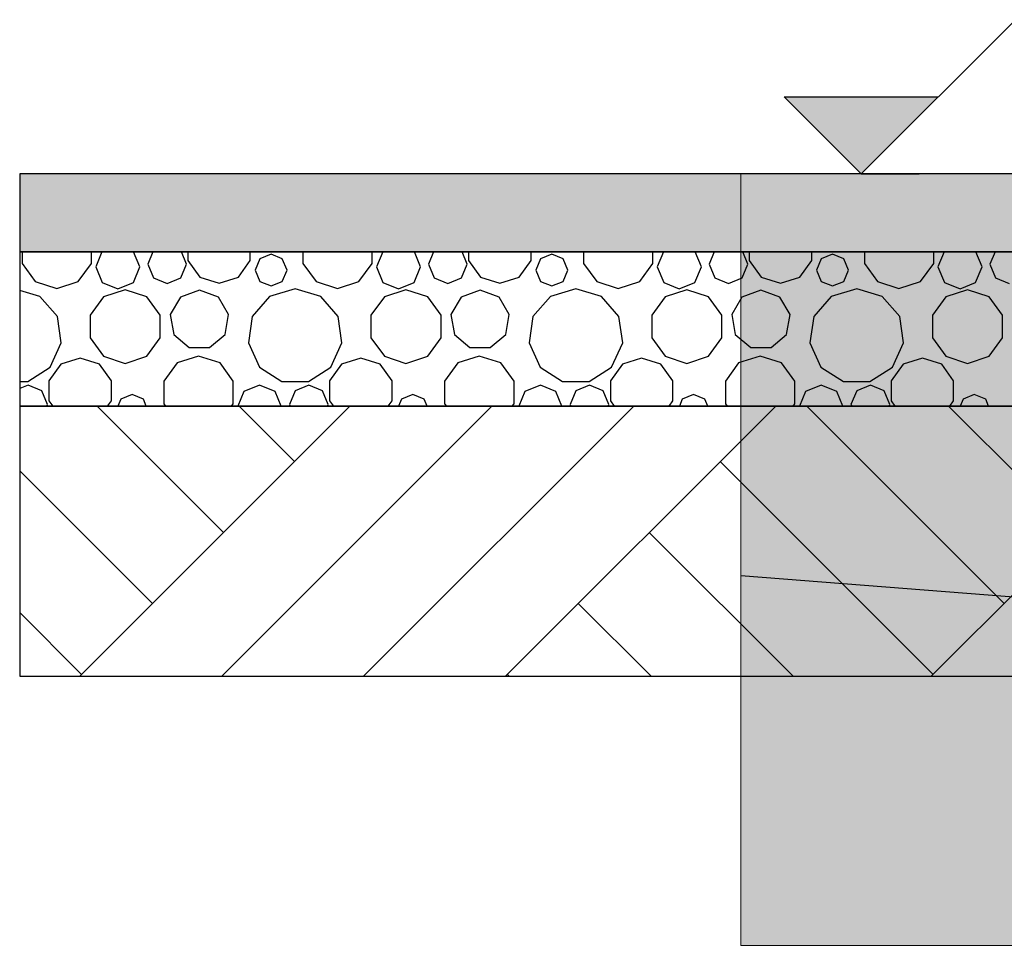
# Model space of a CAD drawing. Header units: millimetres. Extents: x 136716 to 165336, y 71818 to 82974.
# Tile 11 of 14: x 159084 to 160360, y 76497 to 77697. Entities that reach past the tile are written whole.
import ezdxf

# ---------------------------------------------------------------- set-up
doc = ezdxf.new("R2010")
doc.units = ezdxf.units.MM
doc.header["$LTSCALE"] = 0.5
doc.header["$MEASUREMENT"] = 0
doc.linetypes.add('PLINE', pattern=[0])
for name, color, linetype in [('0(Nye konstruksjoner)', 7, 'Continuous'), ('711--_E__ Eksisterende terreng(Nye konstruksjoner)', 7, 'Continuous'), ('762- Plasser (Parkeringsplasser_ lekeplasser_ balløkker mv) (Skravur)(Nye konstruksjoner)', 7, 'Continuous'), ('842-M___1_100 Målsetting bygning(Nye konstruksjoner)', 7, 'Continuous')]:
    doc.layers.add(name, color=color, linetype=linetype)
doc.layers.add('256- Faste himlinger og overflatebehandling(Nye konstruksjoner)', color=7, linetype='Continuous', lineweight=0)

# ---------------------------------------------------------------- blocks, each defined once
blk = doc.blocks.new('*X27', base_point=(23300.8, 0))
at = {"layer": '0(Nye konstruksjoner)', "linetype": 'PLINE'}
for p, q in [((159087.4, 77396.3), (159087.4, 77381.5)), ((159177.4, 77381.5), (159177.4, 77396.3)), ((159190.9, 77396.3), (159182.9, 77377)), ((159240, 77377), (159232, 77396.3)), ((159256.7, 77396.3), (159250.2, 77380.5)), ((159300.4, 77380.5), (159293.8, 77396.3)), ((159302.2, 77396.3), (159302.2, 77385.1)), ((159383.1, 77385.1), (159383.1, 77396.3)), ((159410, 77393.5), (159395.4, 77387.5)), ((159424.6, 77387.5), (159410, 77393.5)), ((159451.1, 77396.3), (159451.1, 77381.5)), ((159541.1, 77381.5), (159541.1, 77396.3)), ((159554.6, 77396.3), (159546.6, 77377)), ((159603.7, 77377), (159595.7, 77396.3)), ((159620.5, 77396.3), (159613.9, 77380.5)), ((159664.1, 77380.5), (159657.5, 77396.3)), ((159665.9, 77396.3), (159665.9, 77385.1)), ((159746.8, 77385.1), (159746.8, 77396.3)), ((159773.7, 77393.5), (159759.1, 77387.5)), ((159788.4, 77387.5), (159773.7, 77393.5)), ((159814.8, 77396.3), (159814.8, 77381.5)), ((159904.8, 77381.5), (159904.8, 77396.3)), ((159918.3, 77396.3), (159910.3, 77377)), ((159967.5, 77377), (159959.4, 77396.3)), ((159984.2, 77396.3), (159977.6, 77380.5)), ((160027.8, 77380.5), (160021.2, 77396.3)), ((160029.6, 77396.3), (160029.6, 77385.1)), ((160110.5, 77385.1), (160110.5, 77396.3)), ((160137.4, 77393.5), (160122.8, 77387.5)), ((160152.1, 77387.5), (160137.4, 77393.5)), ((160178.6, 77396.3), (160178.6, 77381.5)), ((160268.5, 77381.5), (160268.5, 77396.3)), ((160282, 77396.3), (160274, 77377)), ((160331.2, 77377), (160323.2, 77396.3)), ((160347.9, 77396.3), (160341.3, 77380.5)), ((159087.4, 77381.5), (159104.6, 77357.8)), ((159160.2, 77357.8), (159177.4, 77381.5)), ((159182.9, 77377), (159191.2, 77356.8)), ((159231.7, 77356.8), (159240, 77377)), ((159250.2, 77380.5), (159257.5, 77362.8)), ((159293, 77362.8), (159300.4, 77380.5)), ((159302.2, 77385.1), (159317.6, 77363.8)), ((159367.7, 77363.8), (159383.1, 77385.1)), ((159395.4, 77387.5), (159389.3, 77372.8)), ((159430.7, 77372.8), (159424.6, 77387.5)), ((159451.1, 77381.5), (159468.3, 77357.8)), ((159523.9, 77357.8), (159541.1, 77381.5)), ((159546.6, 77377), (159554.9, 77356.8)), ((159595.4, 77356.8), (159603.7, 77377)), ((159613.9, 77380.5), (159621.3, 77362.8)), ((159656.7, 77362.8), (159664.1, 77380.5)), ((159665.9, 77385.1), (159681.3, 77363.8)), ((159731.4, 77363.8), (159746.8, 77385.1)), ((159759.1, 77387.5), (159753.1, 77372.8)), ((159794.4, 77372.8), (159788.4, 77387.5)), ((159814.8, 77381.5), (159832, 77357.8)), ((159887.6, 77357.8), (159904.8, 77381.5)), ((159910.3, 77377), (159918.7, 77356.8)), ((159959.1, 77356.8), (159967.5, 77377)), ((159977.6, 77380.5), (159985, 77362.8)), ((160020.4, 77362.8), (160027.8, 77380.5)), ((160029.6, 77385.1), (160045.1, 77363.8)), ((160095.1, 77363.8), (160110.5, 77385.1)), ((160122.8, 77387.5), (160116.8, 77372.8)), ((160158.1, 77372.8), (160152.1, 77387.5)), ((160178.6, 77381.5), (160195.7, 77357.8)), ((160251.4, 77357.8), (160268.5, 77381.5)), ((160274, 77377), (160282.4, 77356.8)), ((160322.8, 77356.8), (160331.2, 77377)), ((160341.3, 77380.5), (160348.7, 77362.8)), ((159317.6, 77363.8), (159342.7, 77355.7)), ((159342.7, 77355.7), (159367.7, 77363.8)), ((159389.3, 77372.8), (159395.4, 77358.2)), ((159424.6, 77358.2), (159430.7, 77372.8)), ((159681.3, 77363.8), (159706.4, 77355.7)), ((159706.4, 77355.7), (159731.4, 77363.8)), ((159753.1, 77372.8), (159759.1, 77358.2)), ((159788.4, 77358.2), (159794.4, 77372.8)), ((160045.1, 77363.8), (160070.1, 77355.7)), ((160070.1, 77355.7), (160095.1, 77363.8)), ((160116.8, 77372.8), (160122.8, 77358.2)), ((160152.1, 77358.2), (160158.1, 77372.8)), ((159104.6, 77357.8), (159132.4, 77348.8)), ((159132.4, 77348.8), (159160.2, 77357.8)), ((159191.2, 77356.8), (159211.5, 77348.4)), ((159211.5, 77348.4), (159231.7, 77356.8)), ((159257.5, 77362.8), (159275.3, 77355.5)), ((159275.3, 77355.5), (159293, 77362.8)), ((159395.4, 77358.2), (159410, 77352.2)), ((159410, 77352.2), (159424.6, 77358.2)), ((159468.3, 77357.8), (159496.1, 77348.8)), ((159496.1, 77348.8), (159523.9, 77357.8)), ((159554.9, 77356.8), (159575.2, 77348.4)), ((159575.2, 77348.4), (159595.4, 77356.8)), ((159621.3, 77362.8), (159639, 77355.5)), ((159639, 77355.5), (159656.7, 77362.8)), ((159759.1, 77358.2), (159773.7, 77352.2)), ((159773.7, 77352.2), (159788.4, 77358.2)), ((159832, 77357.8), (159859.8, 77348.8)), ((159859.8, 77348.8), (159887.6, 77357.8)), ((159918.7, 77356.8), (159938.9, 77348.4)), ((159938.9, 77348.4), (159959.1, 77356.8)), ((159985, 77362.8), (160002.7, 77355.5)), ((160002.7, 77355.5), (160020.4, 77362.8)), ((160122.8, 77358.2), (160137.4, 77352.2)), ((160137.4, 77352.2), (160152.1, 77358.2)), ((160195.7, 77357.8), (160223.5, 77348.8)), ((160223.5, 77348.8), (160251.4, 77357.8)), ((160282.4, 77356.8), (160302.6, 77348.4)), ((160302.6, 77348.4), (160322.8, 77356.8)), ((160348.7, 77362.8), (160366.4, 77355.5)), ((159110.6, 77338.7), (159084.4, 77346.4)), ((159133.2, 77312.6), (159110.6, 77338.7)), ((159193.1, 77338.2), (159175.7, 77314.4)), ((159221.1, 77347.3), (159193.1, 77338.2)), ((159249.2, 77338.2), (159221.1, 77347.3)), ((159266.5, 77314.4), (159249.2, 77338.2)), ((159317.1, 77346.8), (159292.5, 77337.8)), ((159341.8, 77337.8), (159317.1, 77346.8)), ((159408.2, 77338.7), (159385.6, 77312.6)), ((159441.3, 77348.4), (159408.2, 77338.7)), ((159474.4, 77338.7), (159441.3, 77348.4)), ((159496.9, 77312.6), (159474.4, 77338.7)), ((159556.8, 77338.2), (159539.4, 77314.4)), ((159584.8, 77347.3), (159556.8, 77338.2)), ((159612.9, 77338.2), (159584.8, 77347.3)), ((159630.2, 77314.4), (159612.9, 77338.2)), ((159680.9, 77346.8), (159656.2, 77337.8)), ((159705.5, 77337.8), (159680.9, 77346.8)), ((159771.9, 77338.7), (159749.3, 77312.6)), ((159805, 77348.4), (159771.9, 77338.7)), ((159838.1, 77338.7), (159805, 77348.4)), ((159860.6, 77312.6), (159838.1, 77338.7)), ((159920.5, 77338.2), (159903.2, 77314.4)), ((159948.5, 77347.3), (159920.5, 77338.2)), ((159976.6, 77338.2), (159948.5, 77347.3)), ((159993.9, 77314.4), (159976.6, 77338.2)), ((160044.6, 77346.8), (160019.9, 77337.8)), ((160069.2, 77337.8), (160044.6, 77346.8)), ((160135.6, 77338.7), (160113, 77312.6)), ((160168.7, 77348.4), (160135.6, 77338.7)), ((160201.8, 77338.7), (160168.7, 77348.4)), ((160224.4, 77312.6), (160201.8, 77338.7)), ((160284.2, 77338.2), (160266.9, 77314.4)), ((160312.2, 77347.3), (160284.2, 77338.2)), ((160340.3, 77338.2), (160312.2, 77347.3)), ((160357.6, 77314.4), (160340.3, 77338.2)), ((159292.5, 77337.8), (159279.4, 77315.1)), ((159354.9, 77315.1), (159341.8, 77337.8)), ((159656.2, 77337.8), (159643.1, 77315.1)), ((159718.6, 77315.1), (159705.5, 77337.8)), ((160019.9, 77337.8), (160006.8, 77315.1)), ((160082.3, 77315.1), (160069.2, 77337.8)), ((159138.1, 77278.5), (159133.2, 77312.6)), ((159175.7, 77314.4), (159175.7, 77284.9)), ((159266.5, 77284.9), (159266.5, 77314.4)), ((159279.4, 77315.1), (159283.9, 77289.3)), ((159350.4, 77289.3), (159354.9, 77315.1)), ((159385.6, 77312.6), (159380.7, 77278.5)), ((159501.8, 77278.5), (159496.9, 77312.6)), ((159539.4, 77314.4), (159539.4, 77284.9)), ((159630.2, 77284.9), (159630.2, 77314.4)), ((159643.1, 77315.1), (159647.6, 77289.3)), ((159714.1, 77289.3), (159718.6, 77315.1)), ((159749.3, 77312.6), (159744.4, 77278.5)), ((159865.6, 77278.5), (159860.6, 77312.6)), ((159903.2, 77314.4), (159903.2, 77284.9)), ((159993.9, 77284.9), (159993.9, 77314.4)), ((160006.8, 77315.1), (160011.3, 77289.3)), ((160077.8, 77289.3), (160082.3, 77315.1)), ((160113, 77312.6), (160108.1, 77278.5)), ((160229.3, 77278.5), (160224.4, 77312.6)), ((160266.9, 77314.4), (160266.9, 77284.9)), ((160357.6, 77284.9), (160357.6, 77314.4)), ((159283.9, 77289.3), (159304, 77272.4)), ((159330.3, 77272.4), (159350.4, 77289.3)), ((159647.6, 77289.3), (159667.7, 77272.4)), ((159694, 77272.4), (159714.1, 77289.3)), ((160011.3, 77289.3), (160031.4, 77272.4)), ((160057.7, 77272.4), (160077.8, 77289.3)), ((159123.8, 77247.1), (159138.1, 77278.5)), ((159175.7, 77284.9), (159193.1, 77261)), ((159249.2, 77261), (159266.5, 77284.9)), ((159380.7, 77278.5), (159395, 77247.1)), ((159487.5, 77247.1), (159501.8, 77278.5)), ((159539.4, 77284.9), (159556.8, 77261)), ((159612.9, 77261), (159630.2, 77284.9)), ((159744.4, 77278.5), (159758.7, 77247.1)), ((159851.2, 77247.1), (159865.6, 77278.5)), ((159903.2, 77284.9), (159920.5, 77261)), ((159976.6, 77261), (159993.9, 77284.9)), ((160108.1, 77278.5), (160122.4, 77247.1)), ((160214.9, 77247.1), (160229.3, 77278.5)), ((160266.9, 77284.9), (160284.2, 77261)), ((160340.3, 77261), (160357.6, 77284.9)), ((159316.1, 77261.4), (159288.3, 77252.4)), ((159304, 77272.4), (159330.3, 77272.4)), ((159343.9, 77252.4), (159316.1, 77261.4)), ((159679.8, 77261.4), (159652, 77252.4)), ((159667.7, 77272.4), (159694, 77272.4)), ((159707.6, 77252.4), (159679.8, 77261.4)), ((160043.5, 77261.4), (160015.7, 77252.4)), ((160031.4, 77272.4), (160057.7, 77272.4)), ((160071.4, 77252.4), (160043.5, 77261.4)), ((159137.6, 77250.7), (159122.2, 77229.4)), ((159162.7, 77258.8), (159137.6, 77250.7)), ((159187.7, 77250.7), (159162.7, 77258.8)), ((159203.1, 77229.4), (159187.7, 77250.7)), ((159193.1, 77261), (159221.1, 77251.9)), ((159221.1, 77251.9), (159249.2, 77261)), ((159288.3, 77252.4), (159271.1, 77228.7)), ((159361.1, 77228.7), (159343.9, 77252.4)), ((159501.3, 77250.7), (159485.9, 77229.4)), ((159526.4, 77258.8), (159501.3, 77250.7)), ((159551.4, 77250.7), (159526.4, 77258.8)), ((159566.8, 77229.4), (159551.4, 77250.7)), ((159556.8, 77261), (159584.8, 77251.9)), ((159584.8, 77251.9), (159612.9, 77261)), ((159652, 77252.4), (159634.8, 77228.7)), ((159724.8, 77228.7), (159707.6, 77252.4)), ((159865.1, 77250.7), (159849.6, 77229.4)), ((159890.1, 77258.8), (159865.1, 77250.7)), ((159915.1, 77250.7), (159890.1, 77258.8)), ((159930.5, 77229.4), (159915.1, 77250.7)), ((159920.5, 77261), (159948.5, 77251.9)), ((159948.5, 77251.9), (159976.6, 77261)), ((160015.7, 77252.4), (159998.6, 77228.7)), ((160088.5, 77228.7), (160071.4, 77252.4)), ((160228.8, 77250.7), (160213.3, 77229.4)), ((160253.8, 77258.8), (160228.8, 77250.7)), ((160278.8, 77250.7), (160253.8, 77258.8)), ((160294.2, 77229.4), (160278.8, 77250.7)), ((160284.2, 77261), (160312.2, 77251.9)), ((160312.2, 77251.9), (160340.3, 77261)), ((159094.8, 77228.4), (159123.8, 77247.1)), ((159395, 77247.1), (159424, 77228.4)), ((159458.5, 77228.4), (159487.5, 77247.1)), ((159758.7, 77247.1), (159787.7, 77228.4)), ((159822.2, 77228.4), (159851.2, 77247.1)), ((160122.4, 77247.1), (160151.4, 77228.4)), ((160185.9, 77228.4), (160214.9, 77247.1)), ((159084.4, 77228.4), (159094.8, 77228.4)), ((159095.3, 77223.6), (159084.4, 77219.1)), ((159113, 77216.3), (159095.3, 77223.6)), ((159122.2, 77229.4), (159122.2, 77203.1)), ((159203.1, 77203.1), (159203.1, 77229.4)), ((159271.1, 77228.7), (159271.1, 77199.5)), ((159361.1, 77199.5), (159361.1, 77228.7)), ((159395.2, 77223.6), (159374.9, 77215.2)), ((159415.4, 77215.2), (159395.2, 77223.6)), ((159424, 77228.4), (159458.5, 77228.4)), ((159459, 77223.6), (159441.3, 77216.3)), ((159476.7, 77216.3), (159459, 77223.6)), ((159485.9, 77229.4), (159485.9, 77203.1)), ((159566.8, 77203.1), (159566.8, 77229.4)), ((159634.8, 77228.7), (159634.8, 77199.5)), ((159724.8, 77199.5), (159724.8, 77228.7)), ((159758.9, 77223.6), (159738.7, 77215.2)), ((159779.1, 77215.2), (159758.9, 77223.6)), ((159787.7, 77228.4), (159822.2, 77228.4)), ((159822.7, 77223.6), (159805, 77216.3)), ((159840.4, 77216.3), (159822.7, 77223.6)), ((159849.6, 77229.4), (159849.6, 77203.1)), ((159930.5, 77203.1), (159930.5, 77229.4)), ((159998.6, 77228.7), (159998.6, 77199.5)), ((160088.5, 77199.5), (160088.5, 77228.7)), ((160122.6, 77223.6), (160102.4, 77215.2)), ((160142.8, 77215.2), (160122.6, 77223.6)), ((160151.4, 77228.4), (160185.9, 77228.4)), ((160186.4, 77223.6), (160168.7, 77216.3)), ((160204.1, 77216.3), (160186.4, 77223.6)), ((160213.3, 77229.4), (160213.3, 77203.1)), ((160294.2, 77203.1), (160294.2, 77229.4)), ((159120.4, 77198.5), (159113, 77216.3)), ((159230, 77211.5), (159215.4, 77205.5)), ((159244.6, 77205.5), (159230, 77211.5)), ((159374.9, 77215.2), (159367.1, 77196.3)), ((159423.2, 77196.3), (159415.4, 77215.2)), ((159441.3, 77216.3), (159433.9, 77198.5)), ((159484.1, 77198.5), (159476.7, 77216.3)), ((159593.7, 77211.5), (159579.1, 77205.5)), ((159608.4, 77205.5), (159593.7, 77211.5)), ((159738.7, 77215.2), (159730.8, 77196.3)), ((159786.9, 77196.3), (159779.1, 77215.2)), ((159805, 77216.3), (159797.6, 77198.5)), ((159847.8, 77198.5), (159840.4, 77216.3)), ((159957.4, 77211.5), (159942.8, 77205.5)), ((159972.1, 77205.5), (159957.4, 77211.5)), ((160102.4, 77215.2), (160094.5, 77196.3)), ((160150.6, 77196.3), (160142.8, 77215.2)), ((160168.7, 77216.3), (160161.3, 77198.5)), ((160211.5, 77198.5), (160204.1, 77216.3)), ((160321.1, 77211.5), (160306.5, 77205.5)), ((160335.8, 77205.5), (160321.1, 77211.5)), ((159119.4, 77196.3), (159120.4, 77198.5)), ((159122.2, 77203.1), (159127.1, 77196.3)), ((159198.2, 77196.3), (159203.1, 77203.1)), ((159215.4, 77205.5), (159211.6, 77196.3)), ((159248.4, 77196.3), (159244.6, 77205.5)), ((159271.1, 77199.5), (159273.4, 77196.3)), ((159358.8, 77196.3), (159361.1, 77199.5)), ((159433.9, 77198.5), (159434.8, 77196.3)), ((159483.1, 77196.3), (159484.1, 77198.5)), ((159485.9, 77203.1), (159490.8, 77196.3)), ((159561.9, 77196.3), (159566.8, 77203.1)), ((159579.1, 77205.5), (159575.3, 77196.3)), ((159612.1, 77196.3), (159608.4, 77205.5)), ((159634.8, 77199.5), (159637.1, 77196.3)), ((159722.5, 77196.3), (159724.8, 77199.5)), ((159797.6, 77198.5), (159798.5, 77196.3)), ((159846.8, 77196.3), (159847.8, 77198.5)), ((159849.6, 77203.1), (159854.5, 77196.3)), ((159925.6, 77196.3), (159930.5, 77203.1)), ((159942.8, 77205.5), (159939, 77196.3)), ((159975.8, 77196.3), (159972.1, 77205.5)), ((159998.6, 77199.5), (160000.8, 77196.3)), ((160086.2, 77196.3), (160088.5, 77199.5)), ((160161.3, 77198.5), (160162.2, 77196.3)), ((160210.6, 77196.3), (160211.5, 77198.5)), ((160213.3, 77203.1), (160218.2, 77196.3)), ((160289.3, 77196.3), (160294.2, 77203.1)), ((160306.5, 77205.5), (160302.7, 77196.3)), ((160339.6, 77196.3), (160335.8, 77205.5))]:
    blk.add_line(p, q, dxfattribs=at)

msp = doc.modelspace()

# ---------------------------------------------------------------- hatches: boundary and pattern name
at = {"layer": '0(Nye konstruksjoner)', "linetype": 'Continuous'}
msp.add_hatch(color=256, dxfattribs=at).paths.add_polyline_path([(159084.4, 77396.3), (165335.6, 77396.3), (165335.6, 77497.4), (159084.4, 77497.4)])
h = msp.add_hatch(dxfattribs=at)
h.set_pattern_fill('Jord_0003', color=256, style=0, pattern_type=2)
h.set_pattern_definition([(45, (23300.77, 0), (-275.7716, 275.7716), []), (45, (23208.85, 91.9), (-551.5433, 551.5433), []), (45, (23116.9, 183.85), (-551.5433, 551.5433), []), (135, (23025, 275.77), (91.92388, 91.92388), [390, -390])])
h.paths.add_polyline_path([(159084.4, 76846.3), (165335.6, 76846.3), (165335.6, 77196.3), (159084.4, 77196.3)])
at = {"layer": '762- Plasser (Parkeringsplasser_ lekeplasser_ balløkker mv) (Skravur)(Nye konstruksjoner)', "linetype": 'Continuous'}
msp.add_hatch(color=256, dxfattribs=at).paths.add_polyline_path([(162088.4, 76497.4), (162088.4, 77497.4), (160018.4, 77497.4), (160018.4, 76497.4)])
at = {"layer": '842-M___1_100 Målsetting bygning(Nye konstruksjoner)', "linetype": 'Continuous'}
msp.add_hatch(color=256, dxfattribs=at).paths.add_polyline_path([(160174.6, 77497.4), (160274.6, 77597.4), (160074.6, 77597.4)])

# ---------------------------------------------------------------- linework, layer by layer
at = {"layer": '0(Nye konstruksjoner)', "linetype": 'PLINE', "flags": 128}
for points in [[(159084.4, 77396.3), (165335.6, 77396.3), (165335.6, 77497.4), (159084.4, 77497.4)], [(159084.4, 77196.3), (165335.6, 77196.3), (165335.6, 77396.3), (159084.4, 77396.3)], [(159084.4, 76846.3), (165335.6, 76846.3), (165335.6, 77196.3), (159084.4, 77196.3)]]:
    msp.add_lwpolyline(points, close=True, dxfattribs=at)
at = {"layer": '256- Faste himlinger og overflatebehandling(Nye konstruksjoner)', "linetype": 'PLINE'}
for p, q in [((160018.4, 77497.4), (160018.4, 76497.4)), ((161988.4, 77497.4), (160018.4, 77497.4)), ((162088.4, 76497.4), (160018.4, 76497.4))]:
    msp.add_line(p, q, dxfattribs=at)
at = {"layer": '711--_E__ Eksisterende terreng(Nye konstruksjoner)', "linetype": 'PLINE', "flags": 128}
msp.add_lwpolyline([(163751, 76699.8), (162626.2, 76772.3), (160018.4, 76976.6)], dxfattribs=at)
at = {"layer": '842-M___1_100 Målsetting bygning(Nye konstruksjoner)', "linetype": 'PLINE'}
for p, q in [((160174.6, 77497.4), (160374.6, 77697.4)), ((160174.6, 77497.4), (160074.6, 77597.4)), ((160074.6, 77597.4), (160274.6, 77597.4)), ((160174.6, 77497.4), (160099.6, 77497.4)), ((160174.6, 77497.4), (160249.6, 77497.4))]:
    msp.add_line(p, q, dxfattribs=at)

# ---------------------------------------------------------------- block references
at = {"layer": '0(Nye konstruksjoner)', "linetype": 'PLINE'}
msp.add_blockref('*X27', (23300.8, 0), dxfattribs=at)

doc.saveas('drawing.dxf')
